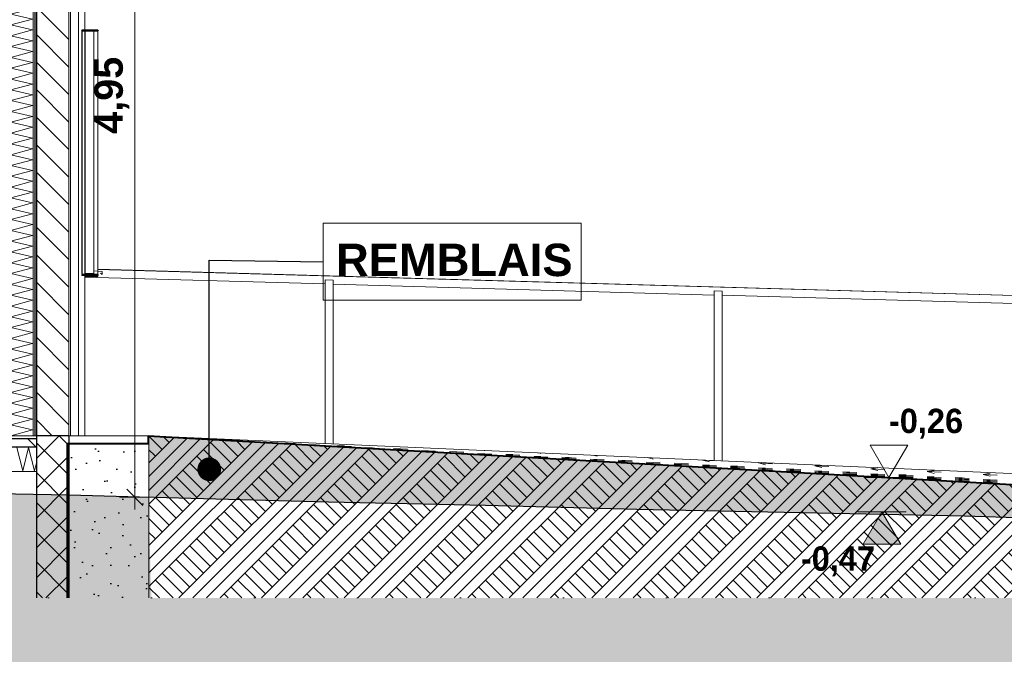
# Model space of a CAD drawing. Header units: millimetres. Extents: x -4481 to 79246, y -53000 to 18468.
# Tile 75 of 79: x 59875 to 65948, y -1348 to 2566. Entities that reach past the tile are written whole.
import ezdxf

# ---------------------------------------------------------------- set-up
doc = ezdxf.new("R2010")
doc.units = ezdxf.units.MM
doc.header["$MEASUREMENT"] = 0
doc.linetypes.add('Points', pattern=[634.99999, 0, -634.99999])
doc.linetypes.add('Wipeout_Contour', pattern=[1000, 0, -1000])
for name, color, linetype in [('2D - Cotations pour 100ème', 7, 'Continuous'), ('L1', 7, 'Continuous'), ('Nouveau_0', 7, 'Continuous'), ('Nouveau_2D - Cotations pour 100ème', 7, 'Continuous'), ('Nouveau__ DÉBLAIS REMBLAIS', 7, 'Continuous'), ('Nouveau__Murs ext - Bardages', 7, 'Continuous'), ('Nouveau__Murs ext - Périphériques', 7, 'Continuous'), ('Nouveau__Sols - Dalles', 7, 'Continuous'), ('Nouveau_Equip - Escaliers et ascenseurs', 7, 'Continuous'), ('Nouveau_Exter - Environnement', 7, 'Continuous'), ('Nouveau_Fenêtres Archicad', 7, 'Continuous'), ('Terrain - original', 7, 'Continuous')]:
    doc.layers.add(name, color=color, linetype=linetype)
doc.styles.add('STYLE_GENERE_1', font='GOTHIC.TTF')
doc.styles.add('STYLE_GENERE_2', font='arial.ttf')
doc.linetypes.add('_TN', pattern='A,0,[2,PROJET COUPE BB1.Shx,S=63.492063,R=0,X=0,Y=0],-8000,0', length=8000)
doc.linetypes.add('Etanchéité', pattern='A,0,[1,PROJET COUPE BB1.Shx,S=15.873016,R=0,X=0,Y=0.15],-2000,0', length=2000)
doc.dimstyles.new('STYLE_GENERE__11', dxfattribs={"dimtxt": 0.18, "dimasz": 291.84, "dimexe": 0.18, "dimexo": 0.0625, "dimgap": 0, "dimtad": 0, "dimtih": 1, "dimtoh": 1, "dimdec": 4, "dimzin": 0, "dimdsep": 46, "dimcen": 0.09, "dimadec": 0, "dimazin": 0, "dimtfac": 1, "dimtdec": 4, "dimtmove": 0, "dimatfit": 3, "dimldrblk": 'ARROWHEAD_11', "dimfxl": 0, "dimtolj": 1, "dimtzin": 0, "dimarcsym": 0})
doc.dimstyles.new('STYLE_GENERE__9', dxfattribs={"dimtxt": 175, "dimasz": 95, "dimexe": 0.18, "dimexo": 28568.917041, "dimgap": 0, "dimtad": 1, "dimlfac": 0.001, "dimzin": 0, "dimdsep": 46, "dimtxsty": 'STYLE_GENERE_2', "dimblk": 'ARROWHEAD_6', "dimblk1": 'ARROWHEAD_6', "dimblk2": 'ARROWHEAD_6', "dimcen": 0.09, "dimclrd": 1, "dimclre": 1, "dimclrt": 1, "dimazin": 0, "dimtfac": 1, "dimtdec": 4, "dimtmove": 0, "dimatfit": 3, "dimfxl": 0, "dimtolj": 1, "dimtzin": 0, "dimarcsym": 0})
pattern_1 = [(45, (0, 0), (-127.27922, 127.27922), []), (45, (-42.43, 42.43), (-254.5584, 254.5584), []), (45, (-84.85, 84.85), (-254.5584, 254.5584), []), (135, (-127.28, 127.28), (42.426407, 42.426407), [180, -180])]
pattern_2 = [(0, (0, 0), (0, 173.2051), [0, -100]), (0, (50, 86.6), (0, 173.2051), [0, -100])]
pattern_3 = [(135, (0, 0), (84.85281, 84.85281), [])]
pattern_4 = [(45, (0, 0), (-159.099, 159.099), []), (45, (-53.03, 53.03), (-159.099, 159.099), [])]

# ---------------------------------------------------------------- blocks, each defined once
blk = doc.blocks.new('Élément de coupe_16')
at = {"layer": 'Terrain - original', "linetype": 'Continuous', "lineweight": 13}
h = blk.add_hatch(dxfattribs=at)
h.set_pattern_fill('__TERRE_VÉGÉTALISÉE', style=0, pattern_type=2)
h.set_pattern_definition(pattern_1)
h.paths.add_polyline_path([(-565.7, 965.1), (-4480.9, 349.6), (-4480.9, -53000), (79246.1, -53000), (79246.1, -778.5), (74371.3, -674.1), (74371.3, -1000), (9244.8, -1000), (9244.8, 1401), (731.6, 1682.7), (523.7, 1468), (24.2, 1109.4)])
blk = doc.blocks.new('*X18')
at = {"layer": 'Nouveau__Murs ext - Périphériques', "color": 250, "linetype": 'Continuous', "lineweight": 5}
for p, q in [((59821.4, 3066.7), (59852.5, 3075)), ((59954.6, 3035.7), (59821.4, 3066.7)), ((59821.4, 3000), (59954.6, 3035.7)), ((59954.6, 2969), (59821.4, 3000)), ((59821.4, 2933.3), (59954.6, 2969)), ((59954.6, 2902.4), (59821.4, 2933.3)), ((59821.4, 2866.7), (59954.6, 2902.4)), ((59954.6, 2835.7), (59821.4, 2866.7)), ((59821.4, 2800), (59954.6, 2835.7)), ((59954.6, 2769), (59821.4, 2800)), ((59821.4, 2733.3), (59954.6, 2769)), ((59954.6, 2702.4), (59821.4, 2733.3)), ((59821.4, 2666.7), (59954.6, 2702.4)), ((59954.6, 2635.7), (59821.4, 2666.7)), ((59821.4, 2600), (59954.6, 2635.7)), ((59954.6, 2569), (59821.4, 2600)), ((59821.4, 2533.3), (59954.6, 2569)), ((59954.6, 2502.4), (59821.4, 2533.3)), ((59821.4, 2466.7), (59954.6, 2502.4)), ((59954.6, 2435.7), (59821.4, 2466.7)), ((59821.4, 2400), (59954.6, 2435.7)), ((59954.6, 2369), (59821.4, 2400)), ((59821.4, 2333.3), (59954.6, 2369)), ((59954.6, 2302.4), (59821.4, 2333.3)), ((59821.4, 2266.7), (59954.6, 2302.4)), ((59954.6, 2235.7), (59821.4, 2266.7)), ((59821.4, 2200), (59954.6, 2235.7)), ((59954.6, 2169), (59821.4, 2200)), ((59821.4, 2133.3), (59954.6, 2169)), ((59954.6, 2102.4), (59821.4, 2133.3)), ((59821.4, 2066.7), (59954.6, 2102.4)), ((59954.6, 2035.7), (59821.4, 2066.7)), ((59821.4, 2000), (59954.6, 2035.7)), ((59954.6, 1969), (59821.4, 2000)), ((59821.4, 1933.3), (59954.6, 1969)), ((59954.6, 1902.4), (59821.4, 1933.3)), ((59821.4, 1866.7), (59954.6, 1902.4)), ((59954.6, 1835.7), (59821.4, 1866.7)), ((59821.4, 1800), (59954.6, 1835.7)), ((59954.6, 1769), (59821.4, 1800)), ((59821.4, 1733.3), (59954.6, 1769)), ((59954.6, 1702.4), (59821.4, 1733.3)), ((59821.4, 1666.7), (59954.6, 1702.4)), ((59954.6, 1635.7), (59821.4, 1666.7)), ((59821.4, 1600), (59954.6, 1635.7)), ((59954.6, 1569), (59821.4, 1600)), ((59821.4, 1533.3), (59954.6, 1569)), ((59954.6, 1502.4), (59821.4, 1533.3)), ((59821.4, 1466.7), (59954.6, 1502.4)), ((59954.6, 1435.7), (59821.4, 1466.7)), ((59821.4, 1400), (59954.6, 1435.7)), ((59954.6, 1369), (59821.4, 1400)), ((59821.4, 1333.3), (59954.6, 1369)), ((59954.6, 1302.4), (59821.4, 1333.3)), ((59821.4, 1266.7), (59954.6, 1302.4)), ((59954.6, 1235.7), (59821.4, 1266.7)), ((59821.4, 1200), (59954.6, 1235.7)), ((59954.6, 1169), (59821.4, 1200)), ((59821.4, 1133.3), (59954.6, 1169)), ((59954.6, 1102.4), (59821.4, 1133.3)), ((59821.4, 1066.7), (59954.6, 1102.4)), ((59954.6, 1035.7), (59821.4, 1066.7)), ((59821.4, 1000), (59954.6, 1035.7)), ((59954.6, 969), (59821.4, 1000)), ((59821.4, 933.3), (59954.6, 969)), ((59954.6, 902.4), (59821.4, 933.3)), ((59821.4, 866.7), (59954.6, 902.4)), ((59954.6, 835.7), (59821.4, 866.7)), ((59821.4, 800), (59954.6, 835.7)), ((59954.6, 769), (59821.4, 800)), ((59821.4, 733.3), (59954.6, 769)), ((59954.6, 702.4), (59821.4, 733.3)), ((59821.4, 666.7), (59954.6, 702.4)), ((59954.6, 635.7), (59821.4, 666.7)), ((59821.4, 600), (59954.6, 635.7)), ((59954.6, 569), (59821.4, 600)), ((59821.4, 533.3), (59954.6, 569)), ((59954.6, 502.4), (59821.4, 533.3)), ((59821.4, 466.7), (59954.6, 502.4)), ((59954.6, 435.7), (59821.4, 466.7)), ((59821.4, 400), (59954.6, 435.7)), ((59954.6, 369), (59821.4, 400)), ((59821.4, 333.3), (59954.6, 369)), ((59954.6, 302.4), (59821.4, 333.3)), ((59821.4, 266.7), (59954.6, 302.4)), ((59954.6, 235.7), (59821.4, 266.7)), ((59821.4, 200), (59954.6, 235.7)), ((59954.6, 169), (59821.4, 200)), ((59821.4, 133.3), (59954.6, 169)), ((59954.6, 102.4), (59821.4, 133.3)), ((59821.4, 66.7), (59954.6, 102.4)), ((59954.6, 35.7), (59821.4, 66.7)), ((59821.4, 0), (59954.6, 35.7))]:
    blk.add_line(p, q, dxfattribs=at)
blk = doc.blocks.new('Élément de coupe_17')
at = {"layer": 'Nouveau__Murs ext - Périphériques', "color": 7, "linetype": 'Etanchéité', "lineweight": 5}
blk.add_line((60238, 3275), (60238, 0), dxfattribs=at)
at = {"layer": 'Nouveau__Murs ext - Périphériques', "color": 7, "linetype": 'Continuous', "lineweight": 5}
for p, q in [((60278, 3275), (60278, 2498.5)), ((59818, 3075), (59818, 0)), ((60278, 1000), (60278, 0))]:
    blk.add_line(p, q, dxfattribs=at)
at = {"layer": 'Nouveau__Murs ext - Périphériques', "color": 7, "linetype": 'Continuous', "lineweight": 13}
for p, q in [((59800, 3075), (59800, 2613)), ((59800, 2613), (59800, 2600)), ((59800, 2600), (59800, 0))]:
    blk.add_line(p, q, dxfattribs=at)
at = {"color": 254, "linetype": 'Wipeout_Contour', "lineweight": 0, "ltscale": 240070.706284}
blk.add_wipeout([(59968, 3275), (59968, 0), (59978, 0), (59978, 3275)], dxfattribs=at).dxf.layer = 'Nouveau__Murs ext - Périphériques'
at = {"color": 254, "linetype": 'Wipeout_Contour', "lineweight": 0, "ltscale": 240910.083642}
blk.add_wipeout([(60178, 3275), (60178, 0), (60188, 0), (60188, 3275)], dxfattribs=at).dxf.layer = 'Nouveau__Murs ext - Périphériques'
at = {"layer": 'Nouveau__Murs ext - Périphériques', "linetype": 'Continuous', "lineweight": 0}
h = blk.add_hatch(dxfattribs=at)
h.set_pattern_fill('Plâtre___Enduit', color=254, style=0, pattern_type=2)
h.set_pattern_definition(pattern_2)
h.paths.add_polyline_path([(59968, 3275), (59968, 0), (59978, 0), (59978, 3275)])
h = blk.add_hatch(dxfattribs=at)
h.set_pattern_fill('Plâtre___Enduit', color=254, style=0, pattern_type=2)
h.set_pattern_definition(pattern_2)
h.paths.add_polyline_path([(60178, 3275), (60178, 0), (60188, 0), (60188, 3275)])
at = {"layer": 'Nouveau__Murs ext - Périphériques', "color": 7, "linetype": 'Continuous', "lineweight": 5}
for p, q in [((60178, 3275), (60178, 0)), ((60188, 3275), (60188, 0))]:
    blk.add_line(p, q, dxfattribs=at)
at = {"layer": 'Nouveau__Murs ext - Périphériques', "color": 7, "linetype": 'Continuous', "lineweight": 5, "flags": 128}
blk.add_lwpolyline([(60278, 0), (60238, 0), (60188, 0), (60178, 0)], dxfattribs=at)
at = {"color": 254, "linetype": 'Wipeout_Contour', "lineweight": 0, "ltscale": 240009.586153}
blk.add_wipeout([(59958, 3075), (59958, 0), (59968, 0), (59968, 3075)], dxfattribs=at).dxf.layer = 'Nouveau__Murs ext - Périphériques'
at = {"layer": 'Nouveau__Murs ext - Périphériques', "linetype": 'Continuous', "lineweight": 5}
h = blk.add_hatch(dxfattribs=at)
h.set_pattern_fill('__MAÇONNERIE', style=0, pattern_type=2)
h.set_pattern_definition(pattern_3)
h.paths.add_polyline_path([(59978, 3275), (59978, 0), (60178, 0), (60178, 3275)])
at = {"layer": 'Nouveau__Murs ext - Périphériques', "color": 7, "linetype": 'Continuous', "lineweight": 25}
for p, q in [((59978, 3275), (59978, 0)), ((59968, 3075), (59968, 0))]:
    blk.add_line(p, q, dxfattribs=at)
at = {"layer": 'Nouveau__Murs ext - Périphériques', "color": 7, "linetype": 'Continuous', "lineweight": 5}
blk.add_line((59958, 3075), (59958, 0), dxfattribs=at)
at = {"layer": 'Nouveau__Murs ext - Périphériques', "lineweight": 0}
blk.add_blockref('*X18', (0, 0), dxfattribs=at)
blk = doc.blocks.new('*X59')
at = {"layer": 'Nouveau__Sols - Dalles', "color": 250, "linetype": 'Continuous', "lineweight": 5}
for p, q in [((59857.1, -73.6), (59895.4, -216.4)), ((59895.4, -216.4), (59928.6, -73.6)), ((59928.6, -73.6), (59966.8, -216.4)), ((59966.8, -216.4), (59978, -168.3))]:
    blk.add_line(p, q, dxfattribs=at)
blk = doc.blocks.new('Élément de coupe_51')
at = {"layer": 'Nouveau__Sols - Dalles', "linetype": 'Continuous', "lineweight": 5}
h = blk.add_hatch(dxfattribs=at)
h.set_pattern_fill('__MAÇONNERIE', style=0, pattern_type=2)
h.set_pattern_definition(pattern_3)
h.paths.add_polyline_path([(59978, -20), (24922, -20), (24922, -70), (59978, -70)])
at = {"layer": 'Nouveau__Sols - Dalles', "color": 7, "linetype": 'Continuous', "lineweight": 30}
for p, q in [((59978, -20), (24922, -20)), ((59978, -70), (24922, -70))]:
    blk.add_line(p, q, dxfattribs=at)
at = {"layer": 'Nouveau__Sols - Dalles', "color": 7, "linetype": 'Continuous', "lineweight": 5}
blk.add_line((59978, -220), (24922, -220), dxfattribs=at)
at = {"layer": 'Nouveau__Sols - Dalles', "color": 7, "linetype": 'Continuous', "lineweight": 5, "flags": 128}
blk.add_lwpolyline([(59978, 0), (59968, 0), (59958, 0), (59818, 0), (59800, 0)], dxfattribs=at)
at = {"layer": 'Nouveau__Sols - Dalles', "lineweight": 0}
blk.add_blockref('*X59', (0, 0), dxfattribs=at)
blk = doc.blocks.new('Élément de coupe_65')
at = {"layer": 'L1', "linetype": 'Continuous', "lineweight": 5}
h = blk.add_hatch(dxfattribs=at)
h.set_pattern_fill('__TERRE_VÉGÉTALISÉE', style=0, pattern_type=2)
h.set_pattern_definition(pattern_1)
h.paths.add_polyline_path([(74371.3, -1000), (74371.3, -766.9), (70552.6, -557), (60668, 0), (60668, -1000)])
at = {"layer": 'L1', "color": 7, "linetype": 'Continuous', "lineweight": 13}
for p, q in [((60668, 0), (60278, 0)), ((66791.2, -268.1), (60668, 0)), ((60799.6, -7.4), (60823.7, -8.7)), ((60809.8, -8), (60881.6, -11.9)), ((60823.7, -8.7), (60838.3, -9.2)), ((61141.4, -25.6), (61228, -30.1)), ((61141.4, -25.6), (61184.7, -28.6)), ((61141.4, -25.6), (61184.7, -27.1)), ((61314.6, -36.3), (61401.2, -41)), ((61314.6, -36.3), (61357.9, -38.8)), ((61314.6, -36.3), (61357.9, -38.5)), ((61487.8, -43.5), (61574.4, -48)), ((61487.8, -43.5), (61531.1, -46.5)), ((61487.8, -43.5), (61531.1, -45)), ((61517.2, -47.9), (61531.1, -48.6)), ((61661, -55.3), (61726, -58.9)), ((61661, -55.3), (61704.3, -57.8)), ((61661, -55.3), (61672.9, -55.9)), ((61672.9, -55.9), (61704.3, -57)), ((61725.9, -58.9), (61747.6, -60)), ((61834.2, -61.5), (61920.8, -66)), ((61834.2, -61.5), (61877.5, -64.5)), ((61834.2, -61.5), (61877.5, -63)), ((61834.2, -65.4), (61920.8, -70.1)), ((61834.2, -65.4), (61877.5, -67.9)), ((61834.2, -65.4), (61877.5, -67.6)), ((62007.4, -73.4), (62094, -77.9)), ((62007.4, -73.4), (62050.7, -76.4)), ((62007.4, -73.4), (62050.7, -74.9)), ((62007.4, -75.4), (62094, -80.2)), ((62007.4, -75.4), (62038.2, -77.2)), ((62007.4, -75.4), (62050.7, -77.7)), ((62180.6, -79.4), (62267.2, -83.9)), ((62180.6, -79.4), (62223.9, -82.4)), ((62180.6, -79.4), (62223.9, -80.9)), ((62180.6, -84.4), (62267.2, -89.2)), ((62180.6, -84.4), (62223.9, -86.9)), ((62180.6, -84.4), (62223.9, -86.7)), ((62353.8, -91.4), (62440.4, -95.9)), ((62353.8, -91.4), (62397.1, -94.4)), ((62353.8, -91.4), (62397.1, -92.9)), ((62353.8, -94.5), (62440.4, -99.2)), ((62353.8, -94.5), (62397.1, -97)), ((62353.8, -94.5), (62397.1, -96.7)), ((62527, -97.3), (62613.6, -101.8)), ((62527, -97.3), (62570.3, -100.3)), ((62527, -97.3), (62570.3, -98.8)), ((62527, -103.4), (62613.6, -107.8)), ((62527, -103.4), (62534.8, -103.9)), ((62527, -103.4), (62570.3, -104.8)), ((62527, -104.5), (62613.6, -109.3)), ((62527, -104.5), (62570.3, -107)), ((62527, -104.5), (62570.3, -106.8)), ((62534.8, -103.9), (62570.3, -106)), ((62700.2, -109.3), (62786.8, -113.8)), ((62700.2, -109.3), (62743.5, -112.3)), ((62700.2, -109.3), (62743.5, -110.8)), ((62700.2, -113.5), (62786.8, -118.3)), ((62700.2, -113.5), (62743.5, -116)), ((62700.2, -113.5), (62743.5, -115.7)), ((62713.3, -115.3), (62743.5, -116.8)), ((62740.8, -90.8), (62743.5, -91.5)), ((62742.5, -116.9), (62786.8, -119.3)), ((62873.4, -115.3), (62960, -119.8)), ((62873.4, -115.3), (62916.7, -118.3)), ((62873.4, -115.3), (62916.7, -116.8)), ((62873.4, -121.3), (62960, -125.8)), ((62873.4, -121.3), (62916.7, -124.3)), ((62873.4, -121.3), (62916.7, -122.8)), ((63076, -105.5), (63090, -109.1)), ((63411.2, -120.1), (63436.4, -126.7)), ((62873.4, -123.6), (62960, -128.3)), ((62873.4, -123.6), (62916.7, -126.1)), ((62873.4, -123.6), (62916.7, -125.8)), ((63046.6, -127.2), (63133.3, -131.7)), ((63046.6, -127.2), (63090, -130.2)), ((63046.6, -127.2), (63090, -128.7)), ((63046.6, -132.5), (63133.3, -137.3)), ((63046.6, -132.5), (63090, -135.1)), ((63046.6, -132.5), (63088.2, -134.7)), ((63046.6, -133.6), (63133.3, -138.4)), ((63046.6, -133.6), (63090, -136.1)), ((63046.6, -133.6), (63090, -135.9)), ((63088.2, -134.7), (63090, -134.8)), ((63219.9, -133.2), (63306.5, -137.7)), ((63219.9, -133.2), (63263.2, -136.2)), ((63219.9, -133.2), (63263.2, -134.7)), ((63219.9, -139.2), (63306.5, -143.7)), ((63219.9, -139.2), (63263.2, -142.2)), ((63219.9, -139.2), (63263.2, -140.7)), ((63219.9, -142.6), (63306.5, -147.4)), ((63219.9, -142.6), (63263.2, -145.1)), ((63219.9, -142.6), (63263.2, -144.8)), ((63219.9, -143.7), (63306.5, -148.4)), ((63219.9, -143.7), (63263.2, -146.2)), ((63219.9, -143.7), (63263.2, -145.9)), ((63393.1, -145.2), (63479.7, -149.7)), ((63393.1, -145.2), (63436.4, -148.2)), ((63393.1, -145.2), (63436.4, -146.7)), ((63393.1, -151.2), (63479.7, -155.7)), ((63393.1, -151.2), (63427.4, -153.6)), ((63393.1, -151.2), (63436.4, -152.7)), ((63393.1, -152.7), (63479.7, -157.4)), ((63393.1, -152.7), (63436.4, -155.2)), ((63393.1, -152.7), (63436.4, -154.9)), ((63427.4, -153.6), (63436.4, -154.1)), ((63431, -155.7), (63436.4, -156)), ((63566.3, -151.1), (63652.9, -155.6)), ((63566.3, -151.1), (63609.6, -154.1)), ((63566.3, -151.1), (63609.6, -152.6)), ((63566.3, -157.2), (63652.9, -161.6)), ((63566.3, -157.2), (63609.6, -160.1)), ((63566.3, -157.2), (63609.6, -158.6)), ((63566.3, -161.6), (63652.9, -166.4)), ((63566.3, -161.6), (63609.6, -164.1)), ((63566.3, -161.6), (63609.6, -163.9)), ((63566.3, -162.7), (63652.9, -167.5)), ((63566.3, -162.7), (63609.6, -165.2)), ((63566.3, -162.7), (63609.6, -165)), ((63739.5, -163.1), (63826.1, -167.6)), ((63739.5, -163.1), (63782.8, -166.1)), ((63739.5, -163.1), (63782.8, -164.6)), ((63739.5, -169.1), (63826.1, -173.6)), ((63739.5, -169.1), (63782.8, -172.1)), ((63739.5, -169.1), (63782.8, -170.6)), ((63739.5, -171.7), (63826.1, -176.5)), ((63739.5, -171.7), (63782.8, -174.2)), ((63739.5, -171.7), (63782.8, -173.9)), ((63739.5, -172.8), (63826.1, -177.5)), ((63739.5, -172.8), (63782.8, -175.3)), ((63739.5, -172.8), (63782.8, -175)), ((63746.5, -134.8), (63782.8, -144.3)), ((63912.7, -169.1), (63999.3, -173.5)), ((63912.7, -169.1), (63956, -172.1)), ((63912.7, -169.1), (63956, -170.6)), ((63912.7, -175.1), (63999.3, -179.6)), ((63912.7, -175.1), (63956, -178.1)), ((63912.7, -175.1), (63956, -176.6)), ((63912.7, -180.7), (63999.3, -185.4)), ((63912.7, -180.7), (63956, -183.2)), ((63912.7, -180.7), (63937.4, -182)), ((63912.7, -181.7), (63999.3, -186.5)), ((63912.7, -181.7), (63956, -184.3)), ((63912.7, -181.7), (63956, -184)), ((63937.4, -182), (63956, -182.6)), ((64085.9, -150.6), (64090.4, -149.9)), ((64085.9, -150.6), (64172.5, -155)), ((64085.9, -150.6), (64129.2, -161.9)), ((64085.9, -181), (64172.5, -185.5)), ((64085.9, -181), (64129.2, -184)), ((64085.9, -181), (64129.2, -182.5)), ((64432.3, -168.2), (64448.7, -165.6)), ((64432.3, -168.2), (64518.9, -172.6)), ((64432.3, -168.2), (64475.6, -179.5)), ((64778.7, -185.8), (64807.1, -181.3)), ((63912.7, -182.8), (63999.3, -187.6)), ((63912.7, -182.8), (63921.2, -183.3)), ((63912.7, -182.8), (63956, -185.1)), ((64085.9, -187.1), (64172.5, -191.5)), ((64085.9, -187.1), (64129.2, -190.1)), ((64085.9, -187.1), (64129.2, -188.6)), ((64085.9, -190.7), (64172.5, -195.5)), ((64085.9, -190.7), (64129.2, -193.2)), ((64085.9, -190.7), (64129.2, -193)), ((64085.9, -191.8), (64172.5, -196.6)), ((64085.9, -191.8), (64129.2, -194.3)), ((64085.9, -191.8), (64129.2, -194)), ((64259.1, -187), (64345.7, -191.5)), ((64259.1, -187), (64302.4, -190)), ((64259.1, -187), (64302.4, -188.5)), ((64259.1, -193), (64345.7, -197.5)), ((64259.1, -193), (64302.4, -196)), ((64259.1, -193), (64302.4, -194.5)), ((64259.1, -199), (64345.7, -203.5)), ((64259.1, -199), (64302.4, -202)), ((64259.1, -199), (64302.4, -200.5)), ((64259.1, -200.8), (64345.7, -205.5)), ((64259.1, -200.8), (64302.4, -203.3)), ((64259.1, -200.8), (64302.4, -203)), ((64259.1, -201.9), (64345.7, -206.6)), ((64259.1, -201.9), (64302.4, -204.4)), ((64259.1, -201.9), (64302.4, -204.1)), ((64432.3, -199), (64518.9, -203.5)), ((64432.3, -199), (64475.6, -202)), ((64432.3, -199), (64475.6, -200.5)), ((64432.3, -205), (64518.9, -209.5)), ((64432.3, -205), (64475.6, -208)), ((64432.3, -205), (64475.6, -206.5)), ((64432.3, -209.8), (64518.9, -214.5)), ((64432.3, -209.8), (64475.6, -212.3)), ((64432.3, -209.8), (64475.6, -212)), ((64432.3, -210.8), (64518.9, -215.6)), ((64432.3, -210.8), (64475.6, -213.4)), ((64432.3, -210.8), (64475.6, -213.1)), ((64432.3, -211.9), (64518.9, -216.7)), ((64432.3, -211.9), (64475.6, -214.4)), ((64432.3, -211.9), (64475.6, -214.2)), ((64605.5, -204.9), (64692.1, -209.4)), ((64605.5, -204.9), (64648.8, -207.9)), ((64605.5, -204.9), (64648.7, -206.4)), ((64605.5, -210.9), (64692.1, -215.4)), ((64605.5, -210.9), (64648.8, -213.9)), ((64605.5, -210.9), (64648.8, -212.4)), ((64605.5, -217), (64692.1, -221.5)), ((64605.5, -217), (64648.8, -220)), ((64605.5, -217), (64648.8, -218.5)), ((64605.5, -219.8), (64692.1, -224.6)), ((64605.5, -219.8), (64648.8, -222.3)), ((64605.5, -219.8), (64648.8, -222.1)), ((64605.5, -220.9), (64692.1, -225.7)), ((64605.5, -220.9), (64648.8, -223.4)), ((64605.5, -220.9), (64648.8, -223.1)), ((64627.1, -223.1), (64648.8, -224.2)), ((64648.7, -206.4), (64648.8, -206.4)), ((64675.3, -225.8), (64692.1, -226.7)), ((64778.7, -185.8), (64865.3, -190.2)), ((64778.7, -185.8), (64822, -197)), ((64778.7, -216.9), (64865.3, -221.4)), ((64778.7, -216.9), (64822, -219.9)), ((64778.7, -216.9), (64822, -218.4)), ((64778.7, -222.9), (64865.3, -227.4)), ((64778.7, -222.9), (64822, -225.9)), ((64778.7, -222.9), (64822, -224.4)), ((64778.7, -228.8), (64822.1, -231.2)), ((64778.7, -228.8), (64822, -231.3)), ((64778.7, -228.8), (64786.6, -229.2)), ((64778.7, -229.9), (64865.3, -234.6)), ((64778.7, -229.9), (64822, -232.4)), ((64778.7, -229.9), (64822, -232.1)), ((64778.7, -231), (64865.3, -235.7)), ((64778.7, -231), (64822, -233.5)), ((64778.7, -231), (64822, -233.2)), ((64786.6, -229.2), (64822, -230.4)), ((64822.1, -231.2), (64865.3, -233.4)), ((64951.9, -222.9), (65038.5, -227.3)), ((64951.9, -222.9), (64995.2, -225.9)), ((64951.9, -222.9), (64993.4, -224.3)), ((64951.9, -228.9), (65038.5, -233.4)), ((64951.9, -228.9), (64995.2, -231.9)), ((64951.9, -228.9), (64995.2, -230.4)), ((64951.9, -234.9), (65038.5, -239.4)), ((64951.9, -234.9), (64995.2, -237.9)), ((64951.9, -234.9), (64995.2, -236.4)), ((64951.9, -238.9), (65038.5, -243.6)), ((64951.9, -238.9), (64995.2, -241.4)), ((64951.9, -238.9), (64995.2, -241.1)), ((64951.9, -239.9), (65038.5, -244.7)), ((64951.9, -239.9), (64995.2, -242.5)), ((64951.9, -239.9), (64995.2, -242.2)), ((64951.9, -241), (65038.5, -245.8)), ((64951.9, -241), (64995.2, -243.5)), ((64951.9, -241), (64995.2, -243.3)), ((64993.4, -224.3), (64995.2, -224)), ((65125.1, -203.4), (65165.5, -197)), ((65125.1, -203.4), (65211.7, -207.8)), ((65125.1, -203.4), (65168.4, -214.6)), ((65125.1, -234.8), (65211.7, -239.3)), ((65125.1, -234.8), (65168.4, -237.8)), ((65125.1, -234.8), (65168.4, -236.3)), ((65125.1, -240.9), (65211.7, -245.3)), ((65125.1, -240.9), (65168.4, -243.9)), ((65125.1, -240.9), (65168.4, -242.3)), ((65298.3, -240.8), (65384.9, -245.3)), ((65298.3, -240.8), (65341.6, -243.8)), ((65298.3, -240.8), (65338, -242.2)), ((65338, -242.2), (65341.6, -241.6)), ((65471.5, -221), (65514.8, -214.1)), ((65471.5, -221), (65558.1, -225.4)), ((65471.5, -221), (65514.8, -232.2)), ((65817.9, -238.5), (65861.2, -231.7)), ((65817.9, -238.5), (65904.5, -242.9)), ((65817.9, -238.5), (65861.2, -249.8)), ((65125.1, -246.9), (65211.7, -251.4)), ((65125.1, -246.9), (65168.4, -249.9)), ((65125.1, -246.9), (65168.4, -248.4)), ((65125.1, -248.9), (65211.7, -253.7)), ((65125.1, -248.9), (65168.4, -251.4)), ((65125.1, -248.9), (65168.4, -251.2)), ((65125.1, -250), (65211.7, -254.8)), ((65125.1, -250), (65168.4, -252.5)), ((65125.1, -250), (65168.4, -252.2)), ((65125.1, -251.1), (65211.7, -255.8)), ((65125.1, -251.1), (65168.4, -253.6)), ((65125.1, -251.1), (65168.4, -253.3)), ((65298.3, -246.8), (65384.9, -251.3)), ((65298.3, -246.8), (65341.6, -249.8)), ((65298.3, -246.8), (65341.6, -248.3)), ((65298.3, -252.8), (65384.9, -257.3)), ((65298.3, -252.8), (65341.6, -255.8)), ((65298.3, -252.8), (65341.6, -254.3)), ((65298.3, -257.9), (65384.9, -262.7)), ((65298.3, -257.9), (65341.6, -260.4)), ((65298.3, -257.9), (65341.6, -260.2)), ((65298.3, -259), (65384.9, -263.7)), ((65298.3, -259), (65341.6, -261.5)), ((65298.3, -259), (65341.6, -261.2)), ((65298.3, -260.1), (65384.9, -264.8)), ((65298.3, -260.1), (65341.6, -262.6)), ((65298.3, -260.1), (65341.6, -262.3)), ((65471.5, -252.8), (65558.1, -257.2)), ((65471.5, -252.8), (65514.8, -255.8)), ((65471.5, -252.8), (65514.8, -254.3)), ((65471.5, -258.8), (65558.1, -263.3)), ((65471.5, -258.8), (65514.8, -261.8)), ((65471.5, -258.8), (65514.8, -260.3)), ((65471.5, -264.8), (65558.1, -269.3)), ((65471.5, -264.8), (65514.8, -267.8)), ((65471.5, -264.8), (65514.8, -266.3)), ((65471.5, -268), (65558.1, -272.7)), ((65471.5, -268), (65514.8, -270.5)), ((65471.5, -268), (65514.8, -270.2)), ((65471.5, -269), (65558.1, -273.8)), ((65471.5, -269), (65514.8, -271.5)), ((65471.5, -269), (65514.8, -271.3)), ((65471.5, -270.1), (65558.1, -274.9)), ((65471.5, -270.1), (65514.8, -272.6)), ((65471.5, -270.1), (65514.8, -272.4)), ((65644.7, -258.7), (65731.3, -263.2)), ((65644.7, -258.7), (65688, -261.7)), ((65644.7, -258.7), (65682.7, -260)), ((65644.7, -264.7), (65731.3, -269.2)), ((65644.7, -264.7), (65688, -267.7)), ((65644.7, -264.7), (65688, -266.2)), ((65644.7, -270.8), (65731.3, -275.2)), ((65644.7, -270.8), (65688, -273.8)), ((65644.7, -270.8), (65688, -272.3)), ((65644.7, -276.8), (65731.3, -281.3)), ((65644.7, -276.8), (65658.7, -277.8)), ((65644.7, -276.8), (65688, -278.3)), ((65644.7, -278), (65731.3, -282.8)), ((65644.7, -278), (65688, -280.5)), ((65644.7, -278), (65688, -280.3)), ((65644.7, -279.1), (65731.3, -283.9)), ((65644.7, -279.1), (65688, -281.6)), ((65644.7, -279.1), (65688, -281.3)), ((65644.7, -280.2), (65731.3, -284.9)), ((65644.7, -280.2), (65688, -282.7)), ((65644.7, -280.2), (65688, -282.4)), ((65658.7, -277.8), (65688, -279.5)), ((65682.7, -260), (65688, -259.2)), ((65817.9, -270.7), (65904.5, -275.2)), ((65817.9, -270.7), (65861.2, -273.7)), ((65817.9, -270.7), (65861.2, -272.2)), ((65817.9, -276.7), (65904.5, -281.2)), ((65817.9, -276.7), (65861.2, -279.7)), ((65817.9, -276.7), (65861.2, -278.2)), ((65817.9, -282.7), (65904.5, -287.2)), ((65817.9, -282.7), (65861.2, -285.7)), ((65817.9, -282.7), (65861.2, -284.2)), ((65817.9, -287), (65904.5, -291.8)), ((65817.9, -287), (65861.2, -289.5)), ((65817.9, -287), (65861.2, -289.2)), ((65817.9, -288.1), (65904.5, -292.8)), ((65817.9, -288.1), (65861.2, -290.6)), ((65817.9, -288.1), (65861.2, -290.3)), ((65817.9, -289.1), (65904.5, -293.9)), ((65817.9, -289.1), (65861.2, -291.7)), ((65817.9, -289.1), (65861.2, -291.4)), ((65823.2, -290.5), (65861.2, -292.5)), ((65834.9, -291.2), (65904.5, -295))]:
    blk.add_line(p, q, dxfattribs=at)
at = {"layer": 'L1', "color": 7, "linetype": 'Continuous', "lineweight": 40}
for p, q in [((60668, 0), (60668, -50)), ((60668, -50), (60668, -1000))]:
    blk.add_line(p, q, dxfattribs=at)
at = {"layer": 'L1', "color": 7, "linetype": 'Continuous', "lineweight": 40, "flags": 128}
blk.add_lwpolyline([(60668, 0), (70552.6, -557), (74371.3, -766.9)], dxfattribs=at)
blk = doc.blocks.new('Élément de coupe_78')
at = {"color": 254, "linetype": 'Wipeout_Contour', "lineweight": 0, "ltscale": 241688.592358}
blk.add_wipeout([(60668, -50), (60168, -50), (60168, -1000), (60668, -1000)], dxfattribs=at).dxf.layer = 'L1'
at = {"layer": 'L1', "linetype": 'Continuous', "lineweight": 25}
h = blk.add_hatch(dxfattribs=at)
h.set_pattern_fill('Pierre', style=0, pattern_type=2)
h.set_pattern_definition([(45, (0, 350), (-111.3693, 111.3693), [0, -105, 0, -157.5]), (110, (350, 350), (148.0016, 53.86817), [0, -77, 0, -133])])
h.paths.add_polyline_path([(60668, -50), (60168, -50), (60168, -1000), (60668, -1000)])
at = {"layer": 'L1', "color": 7, "linetype": 'Continuous', "lineweight": 40}
for p, q in [((60168, -50), (60168, -1000)), ((60668, -50), (60168, -50))]:
    blk.add_line(p, q, dxfattribs=at)
blk = doc.blocks.new('Élément de coupe_81')
at = {"layer": 'Nouveau_Exter - Environnement', "linetype": 'Continuous', "lineweight": 35}
h = blk.add_hatch(dxfattribs=at)
h.set_pattern_fill('Béton', style=0, pattern_type=2)
h.set_pattern_definition([(45, (0, 0), (-91.92388, 91.92388), []), (135, (0, 0), (91.92388, 91.92388), [])])
h.paths.add_polyline_path([(59978, 0), (59978, -1000), (60168, -1000), (60168, -50), (60178, -50), (60178, 0)])
at = {"layer": 'Nouveau_Exter - Environnement', "color": 7, "linetype": 'Continuous', "lineweight": 30}
for p, q in [((60178, 0), (59978, 0)), ((60178, 0), (60178, -1000)), ((59978, -220), (59978, -1000))]:
    blk.add_line(p, q, dxfattribs=at)
at = {"layer": 'Nouveau_Exter - Environnement', "color": 7, "linetype": 'Continuous', "lineweight": 30, "flags": 128}
blk.add_lwpolyline([(59978, 0), (59978, -20), (59978, -70), (59978, -220)], dxfattribs=at)
blk = doc.blocks.new('Élément de coupe_96')
at = {"layer": 'Nouveau__Murs ext - Bardages', "linetype": 'Continuous', "lineweight": 15}
blk.add_hatch(color=7, dxfattribs=at).paths.add_polyline_path([(60278, 2500), (60278, 2498.5), (60280, 2498.5), (60280, 2497), (60358, 2497), (60358, 2500)])
at = {"layer": 'Nouveau__Murs ext - Bardages', "color": 7, "linetype": 'Continuous', "lineweight": 40}
for p, q in [((60258, 2500), (60258, 2498.5)), ((60358, 2500), (60258, 2500)), ((60258, 2498.5), (60258, 2497)), ((60358, 2497), (60258, 2497)), ((60358, 2500), (60358, 2497))]:
    blk.add_line(p, q, dxfattribs=at)
blk = doc.blocks.new('Élément de coupe_97')
at = {"layer": 'Nouveau__Murs ext - Bardages', "linetype": 'Continuous', "lineweight": 15}
blk.add_hatch(color=7, dxfattribs=at).paths.add_polyline_path([(60278, 990), (60358, 990), (60358, 993), (60278, 993)])
at = {"layer": 'Nouveau__Murs ext - Bardages', "color": 7, "linetype": 'Continuous', "lineweight": 40}
for p, q in [((60258, 993), (60258, 990)), ((60358, 993), (60258, 993)), ((60358, 990), (60258, 990)), ((60358, 993), (60358, 990))]:
    blk.add_line(p, q, dxfattribs=at)
blk = doc.blocks.new('Élément de coupe_98')
at = {"layer": 'Nouveau__Murs ext - Bardages', "linetype": 'Continuous', "lineweight": 15}
h = blk.add_hatch(dxfattribs=at)
h.set_pattern_fill('Acier', style=0, pattern_type=2)
h.set_pattern_definition(pattern_4)
h.paths.add_polyline_path([(60258, 1000), (60260, 1000), (60260, 2498.5), (60258, 2498.5)])
at = {"layer": 'Nouveau__Murs ext - Bardages', "color": 7, "linetype": 'Continuous', "lineweight": 18}
for p, q in [((60260, 2498.5), (60258, 2498.5)), ((60258, 2497), (60258, 1000)), ((60260, 2498.5), (60260, 1000)), ((60260, 1000), (60258, 1000))]:
    blk.add_line(p, q, dxfattribs=at)
blk = doc.blocks.new('Élément de coupe_102')
at = {"layer": 'Nouveau_0', "color": 255, "linetype": 'Points', "lineweight": 0, "flags": 128}
blk.add_lwpolyline([(9244.8, -1000), (24232, -1000), (24722, -1000), (24922, -1000), (59978, -1000), (60168, -1000), (60178, -1000), (60668, -1000), (74371.3, -1000)], dxfattribs=at)
blk = doc.blocks.new('Élément de coupe_109')
at = {"layer": 'Nouveau_Equip - Escaliers et ascenseurs', "color": 251, "linetype": 'Continuous', "lineweight": 13}
for p, q in [((64157.9, 893), (64207.9, 891.6)), ((64157.9, -152.8), (64157.9, 893)), ((64207.9, -155), (64207.9, 891.6)), ((64208, -155), (64208, 866.1))]:
    blk.add_line(p, q, dxfattribs=at)
blk = doc.blocks.new('Élément de coupe_110')
at = {"layer": 'Nouveau_Equip - Escaliers et ascenseurs', "color": 251, "linetype": 'Continuous', "lineweight": 13}
for p, q in [((61759.3, 961.5), (61809.3, 960.1)), ((61759.3, -47.8), (61759.3, 961.5)), ((61809.3, -50), (61809.3, 960.1)), ((61809.3, -50), (61809.3, 934.7))]:
    blk.add_line(p, q, dxfattribs=at)
blk = doc.blocks.new('Élément de coupe_183')
at = {"layer": 'Nouveau_Fenêtres Archicad', "color": 7, "linetype": 'Continuous', "lineweight": 13}
for p, q in [((59798, 2450), (59798, 2500)), ((59800, 2500), (59798, 2500)), ((59773, 2425), (59773, 2475)), ((59798, 2475), (59773, 2475)), ((59798, 1050), (59798, 2450)), ((59773, 1075), (59773, 2425)), ((59773, 1025), (59773, 1075)), ((59798, 1000), (59798, 1050)), ((59798, 1025), (59773, 1025)), ((59800, 1000), (59798, 1000)), ((60332, 1016.6), (60358, 1015)), ((60358, 1015), (60383, 1013.4)), ((60383, 993.4), (60373, 1003.4)), ((60383, 1013.4), (60383, 993.4))]:
    blk.add_line(p, q, dxfattribs=at)
blk = doc.blocks.new('Élément de coupe_192')
at = {"layer": 'Nouveau_Equip - Escaliers et ascenseurs', "color": 251, "linetype": 'Continuous', "lineweight": 13}
for p, q in [((61759.3, 936.1), (60278, 978.4)), ((75707.2, 588.8), (60358, 1027)), ((75707.2, 587.5), (60358, 1026.1)), ((64157.9, 867.5), (61809.3, 934.7)), ((66556.6, 799), (64207.9, 866.1))]:
    blk.add_line(p, q, dxfattribs=at)
blk = doc.blocks.new('Élément de coupe_311')
at = {"layer": 'Nouveau__Murs ext - Bardages', "color": 7, "linetype": 'Continuous', "lineweight": 13}
for p, q in [((60278, 2502.8), (60358, 2502.8)), ((60358, 2502.8), (60358, 2500))]:
    blk.add_line(p, q, dxfattribs=at)
blk = doc.blocks.new('Élément de coupe_312')
at = {"layer": 'Nouveau__Murs ext - Bardages', "color": 7, "linetype": 'Continuous', "lineweight": 13}
for p, q in [((60278, 2501.3), (60280, 2501.3)), ((60280, 2500), (60280, 2501.3)), ((60280, 2501.3), (60332, 2501.3)), ((60332, 2500), (60332, 2501.3))]:
    blk.add_line(p, q, dxfattribs=at)
blk = doc.blocks.new('Élément de coupe_313')
at = {"layer": 'Nouveau__Murs ext - Bardages', "linetype": 'Continuous', "lineweight": 15}
h = blk.add_hatch(dxfattribs=at)
h.set_pattern_fill('Acier', style=0, pattern_type=2)
h.set_pattern_definition(pattern_4)
h.paths.add_polyline_path([(60278, 1000), (60280, 1000), (60280, 2498.5), (60278, 2498.5)])
at = {"layer": 'Nouveau__Murs ext - Bardages', "color": 7, "linetype": 'Continuous', "lineweight": 18}
for p, q in [((60278, 2498.5), (60278, 1000)), ((60280, 2498.5), (60278, 2498.5)), ((60280, 2498.5), (60280, 1000)), ((60280, 1000), (60278, 1000))]:
    blk.add_line(p, q, dxfattribs=at)
at = {"layer": 'Nouveau__Murs ext - Bardages', "color": 7, "linetype": 'Continuous', "lineweight": 13}
for q in [(60332, 2497), (60280, 1000)]:
    blk.add_line((60332, 1000), q, dxfattribs=at)
blk = doc.blocks.new('Élément de coupe_327')
at = {"layer": 'Nouveau__Murs ext - Bardages', "color": 7, "linetype": 'Continuous', "lineweight": 13}
for p, q in [((60358, 993), (60358, 2497)), ((60278, 982.1), (60358, 982.1)), ((60358, 982.1), (60358, 990))]:
    blk.add_line(p, q, dxfattribs=at)
blk = doc.blocks.new('*D446')
at = {"layer": 'Nouveau_2D - Cotations pour 100ème', "color": 1, "linetype": 'Continuous', "lineweight": 15}
for p, q in [((60635.5, 4520), (60535.5, 4620)), ((60585.5, 4570), (60585.5, 4645)), ((60679.2, 4570), (60491.7, 4570)), ((60585.5, -379.6), (60585.5, 4570)), ((60535.5, -329.6), (60635.5, -429.6)), ((60679.2, -379.6), (60491.7, -379.6)), ((60585.5, -454.6), (60585.5, -379.6))]:
    blk.add_line(p, q, dxfattribs=at)
at = {"layer": 'Nouveau_2D - Cotations pour 100ème', "color": 1, "lineweight": 15, "insert": (60550.5, 1861.6), "char_height": 175, "attachment_point": 7, "rotation": 90, "style": 'STYLE_GENERE_2'}
blk.add_mtext('{\\A1;\\fArial|b1|i0|c0|p0;4,95}', dxfattribs=at)
blk = doc.blocks.new('ARROWHEAD_6')
at = {"color": 0, "linetype": 'Continuous', "lineweight": 0}
for p, q in [((0, 0), (-1, 0)), ((-0.5, -0.5), (0.5, 0.5))]:
    blk.add_line(p, q, dxfattribs=at)
blk = doc.blocks.new('Cotation_15', base_point=(65193.5, -468.8))
at = {"layer": '2D - Cotations pour 100ème', "linetype": 'Continuous', "lineweight": 13}
blk.add_hatch(color=7, dxfattribs=at).paths.add_polyline_path([(65193.5, -468.8), (65077.5, -668.8), (65309.5, -668.8)])
at = {"layer": '2D - Cotations pour 100ème', "color": 7, "linetype": 'Continuous', "lineweight": 13}
for p, q in [((65193.5, -468.8), (65043.5, -468.8)), ((65193.5, -468.8), (65077.5, -668.8)), ((65193.5, -468.8), (65343.5, -468.8)), ((65309.5, -668.8), (65193.5, -468.8)), ((65077.5, -668.8), (65309.5, -668.8))]:
    blk.add_line(p, q, dxfattribs=at)
at = {"layer": '2D - Cotations pour 100ème', "color": 255, "lineweight": 0, "insert": (64693.4, -866.5), "char_height": 150, "attachment_point": 7, "style": 'STYLE_GENERE_1'}
blk.add_mtext('{\\A1;\\fCentury Gothic|b1|i0|c0|p0;-0,47}', dxfattribs=at)
blk = doc.blocks.new('Cotation_16', base_point=(65236.4, -257.4))
at = {"layer": 'Nouveau_2D - Cotations pour 100ème', "color": 7, "linetype": 'Continuous', "lineweight": 13}
for p, q in [((65236.4, -257.4), (65120.4, -57.4)), ((65120.4, -57.4), (65352.4, -57.4)), ((65352.4, -57.4), (65236.4, -257.4)), ((65236.4, -257.4), (65086.4, -257.4)), ((65236.4, -257.4), (65386.4, -257.4))]:
    blk.add_line(p, q, dxfattribs=at)
at = {"layer": 'Nouveau_2D - Cotations pour 100ème', "color": 7, "lineweight": 13, "insert": (65236.4, -17.4), "char_height": 150, "attachment_point": 7, "style": 'STYLE_GENERE_1'}
blk.add_mtext('{\\A1;\\fCentury Gothic|b1|i0|c0|p0;-0,26}', dxfattribs=at)
blk = doc.blocks.new('ARROWHEAD_11')
at = {"color": 0, "linetype": 'Continuous', "lineweight": 0}
blk.add_line((0, 0), (-1, 0), dxfattribs=at)
at = {"color": 0, "linetype": 'Continuous', "lineweight": 0, "const_width": 0.25, "flags": 128}
blk.add_lwpolyline([(-0.125, 0, 1), (0.125, 0, 1)], format="xyb", close=True, dxfattribs=at)

msp = doc.modelspace()

# ---------------------------------------------------------------- linework, layer by layer
at = {"layer": 'Nouveau__ DÉBLAIS REMBLAIS', "color": 7, "linetype": 'Continuous', "lineweight": 13, "flags": 128}
msp.add_lwpolyline([(61746.341, 836.124), (63338.712, 836.124), (63338.712, 1310.41), (61746.341, 1310.41), (61746.341, 836.124)], close=True, dxfattribs=at)
at = {"layer": 'Terrain - original', "color": 1, "linetype": '_TN', "lineweight": 25}
for p, q in [((61779.27, -410.282), (60931.308, -386.945)), ((62747.338, -430.202), (61779.27, -410.282)), ((63682.099, -455.758), (62747.338, -430.202)), ((65702.117, -497.204), (63682.099, -455.758)), ((66677.031, -523.891), (65702.117, -497.204))]:
    msp.add_line(p, q, dxfattribs=at)

# ---------------------------------------------------------------- block references
at = {"layer": '2D - Cotations pour 100ème', "color": 7, "linetype": 'Continuous', "lineweight": 13}
msp.add_blockref('Cotation_15', (65193.477, -468.837), dxfattribs=at)
at = {"layer": 'Nouveau_2D - Cotations pour 100ème', "color": 7, "linetype": 'Continuous', "lineweight": 13}
msp.add_blockref('Cotation_16', (65236.437, -257.429), dxfattribs=at)
at = {"layer": 'Nouveau_Equip - Escaliers et ascenseurs', "lineweight": 0}
for name in ['Élément de coupe_110', 'Élément de coupe_109']:
    msp.add_blockref(name, (0, 0), dxfattribs=at)
at = {"layer": 'Terrain - original', "lineweight": 0}
msp.add_blockref('Élément de coupe_16', (0, 0), dxfattribs=at)

# ---------------------------------------------------------------- texts
at = {"layer": 'Nouveau__ DÉBLAIS REMBLAIS', "color": 7, "linetype": 'Continuous', "lineweight": 13, "insert": (61826.341, 1082.954), "char_height": 200, "attachment_point": 4, "style": 'STYLE_GENERE_2'}
msp.add_mtext('{\\A1;\\fArial|b1|i0|c0|p0;REMBLAIS}', dxfattribs=at)

# ---------------------------------------------------------------- leaders
at = {"layer": 'Nouveau__ DÉBLAIS REMBLAIS', "color": 7, "linetype": 'Continuous', "lineweight": 13, "annotation_type": 0, "has_hookline": 1, "hookline_direction": 0, "text_width": 1424}
msp.add_leader([(61044.473, -207.073), (61044.473, 1082.954), (61746.341, 1073.267)], dimstyle='STYLE_GENERE__11', dxfattribs=at)

# ---------------------------------------------------------------- next in the draw order: block references
at = {"layer": 'Nouveau__Murs ext - Périphériques', "lineweight": 0}
msp.add_blockref('Élément de coupe_17', (0, 0), dxfattribs=at)

# ---------------------------------------------------------------- next in the draw order: block references
at = {"layer": 'L1', "lineweight": 0}
msp.add_blockref('Élément de coupe_65', (0, 0), dxfattribs=at)
at = {"layer": 'Nouveau__Murs ext - Bardages', "lineweight": 0}
for name in ['Élément de coupe_96', 'Élément de coupe_98', 'Élément de coupe_313', 'Élément de coupe_311', 'Élément de coupe_312', 'Élément de coupe_327', 'Élément de coupe_97']:
    msp.add_blockref(name, (0, 0), dxfattribs=at)
at = {"layer": 'Nouveau__Sols - Dalles', "lineweight": 0}
msp.add_blockref('Élément de coupe_51', (0, 0), dxfattribs=at)
at = {"layer": 'Nouveau_Equip - Escaliers et ascenseurs', "lineweight": 0}
msp.add_blockref('Élément de coupe_192', (0, 0), dxfattribs=at)
at = {"layer": 'Nouveau_Fenêtres Archicad', "lineweight": 0}
msp.add_blockref('Élément de coupe_183', (0, 0), dxfattribs=at)

# ---------------------------------------------------------------- next in the draw order: block references
at = {"layer": 'L1', "lineweight": 0}
msp.add_blockref('Élément de coupe_78', (0, 0), dxfattribs=at)

# ---------------------------------------------------------------- next in the draw order: hatches: boundary and pattern name
at = {"layer": 'Nouveau__ DÉBLAIS REMBLAIS', "linetype": 'Continuous', "lineweight": 0}
for color, points in [(215, [(13883.426, 1233.746), (14914.566, 1193.916), (16162.295, 1145.927), (17677.009, 1087.833), (19871.646, 1000), (19939.12, 1000), (19969.871, 1000), (24267.032, 825.971), (24639.764, 813.177), (25083.227, 797.615), (26477.699, 742.206), (27107.004, 719.744), (27960.269, 686.658), (31420.815, 549.695), (32476.437, 510.45), (33693.812, 464.29), (35217.137, 404.109), (38344.677, 286.494), (39866.294, 227.071), (41470.828, 163.92), (43099.18, 99.517), (43738.333, 74.572), (45518.006, 0), (45608.072, 0), (53487.089, -226.375), (53954.302, -238.859), (54993.572, -262.272), (56168.433, -286.366), (56785.059, -302.988), (58048.766, -327.45), (60180.673, -365.995), (60668, -379.596), (60687.092, -1000), (24232, -1000), (24232, 0), (20323.878, 0), (20112.313, 0), (19041.291, 140.765), (18340.714, 206.127), (16135.14, 439.882), (14700.945, 596.561), (13021.748, 784.003), (9212, 1208.656), (9212, 1388.347), (9711.479, 1371.817)]), (174, [(60668, -379.596), (60931.308, -386.945), (61779.27, -410.282), (62747.338, -430.202), (63682.099, -455.758), (65702.117, -497.204), (66677.031, -523.891), (67071.396, -531.815), (67383.845, -537.875), (68369.088, -564.192), (69694.808, -590.108), (70049.668, -595.851), (70999.049, -620.856), (71378.669, -627.141), (71775.793, -633.747), (72104.716, -642.109), (70410.968, -549.011), (60668.083, -0.005), (60668, 0), (60668, -50)])]:
    msp.add_hatch(color=color, dxfattribs=at).paths.add_polyline_path(points)

# ---------------------------------------------------------------- next in the draw order: linework, layer by layer
at = {"layer": 'Terrain - original', "color": 1, "linetype": '_TN', "lineweight": 25}
for p, q in [((60180.673, -365.995), (58048.766, -327.45)), ((60931.308, -386.945), (60180.673, -365.995))]:
    msp.add_line(p, q, dxfattribs=at)

# ---------------------------------------------------------------- next in the draw order: block references
at = {"layer": 'Nouveau_0', "lineweight": 0}
msp.add_blockref('Élément de coupe_102', (0, 0), dxfattribs=at)
at = {"layer": 'Nouveau_Exter - Environnement', "lineweight": 0}
msp.add_blockref('Élément de coupe_81', (0, 0), dxfattribs=at)

# ---------------------------------------------------------------- next in the draw order: dimensions: what is measured, and where the dimension line sits
at = {"layer": 'Nouveau_2D - Cotations pour 100ème', "color": 1, "linetype": 'Continuous', "lineweight": 15}
dim = msp.add_linear_dim(base=(60585.453, 4570), p1=(60668, -379.596), p2=(60271.939, 4570), angle=90, dimstyle='STYLE_GENERE__9', dxfattribs=at)
dim.commit()
dim.dimension.update_dxf_attribs({"geometry": '*D446', "text_midpoint": (60462.953, 2088.198), "dimtype": 160, "text_rotation": 90})

doc.saveas('drawing.dxf')
